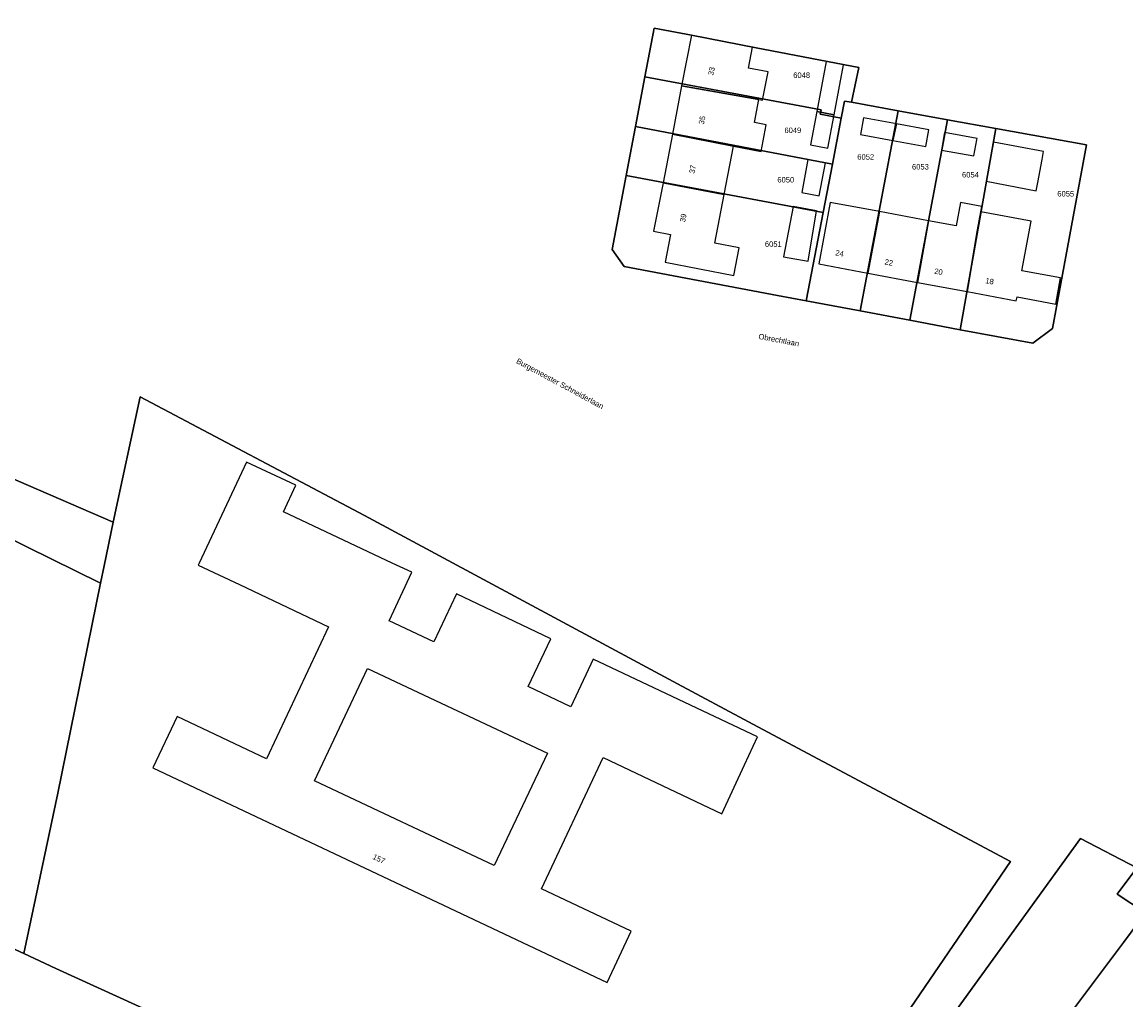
# Model space of a CAD drawing. Header units: metres. Extents: x 91564 to 92566, y 393362 to 394362.
# Tile 32 of 86: x 91749 to 91890, y 393944 to 394069. Entities that reach past the tile are written whole.
import ezdxf

# ---------------------------------------------------------------- set-up
doc = ezdxf.new("R2010")
doc.units = ezdxf.units.M
for name, color, linetype in [('ADRES', 1, 'CONTINUOUS'), ('PAND', 1, 'CONTINUOUS'), ('PERCEEL', 7, 'CONTINUOUS'), ('PERCEELNUMMER', 7, 'CONTINUOUS')]:
    doc.layers.add(name, color=color, linetype=linetype)

msp = doc.modelspace()

# ---------------------------------------------------------------- linework, layer by layer
at = {"layer": 'PAND'}
for points in [[(91842.258, 394066.002), (91834.451, 394067.505), (91833.203, 394061.023), (91843.082, 394059.272), (91843.546, 394059.183), (91844.245, 394062.817), (91841.737, 394063.299), (91842.258, 394066.002)], [(91851.681, 394064.139), (91850.464, 394057.732), (91852.698, 394057.31), (91853.914, 394063.715), (91851.681, 394064.139)], [(91843.082, 394059.272), (91833.203, 394061.023), (91832.017, 394054.864), (91839.818, 394053.333), (91843.353, 394052.652), (91844.006, 394056.04), (91842.514, 394056.327), (91843.082, 394059.272)], [(91852.698, 394057.31), (91850.464, 394057.732), (91849.659, 394053.5), (91851.892, 394053.076), (91852.698, 394057.31)], [(91860.679, 394056.174), (91856.437, 394056.942), (91856.049, 394054.802), (91860.218, 394054.046), (91860.679, 394056.174)], [(91864.789, 394055.429), (91860.679, 394056.174), (91860.218, 394054.046), (91864.401, 394053.289), (91864.789, 394055.429)], [(91839.818, 394053.333), (91832.017, 394054.864), (91830.819, 394048.64), (91838.623, 394047.123), (91839.818, 394053.333)], [(91870.948, 394054.131), (91870.978, 394054.294), (91866.823, 394055.056), (91866.414, 394052.827), (91870.569, 394052.065), (91870.948, 394054.131)], [(91879.282, 394051.602), (91879.476, 394052.629), (91873.075, 394053.837), (91872.131, 394048.835), (91878.532, 394047.627), (91878.726, 394048.654), (91879.282, 394051.602)], [(91851.575, 394051.169), (91849.353, 394051.593), (91848.552, 394047.39), (91850.774, 394046.967), (91851.575, 394051.169)], [(91838.623, 394047.123), (91830.819, 394048.64), (91829.623, 394042.43), (91831.783, 394042.014), (91831.102, 394038.479), (91839.89, 394036.786), (91840.567, 394040.3), (91837.429, 394040.926), (91838.623, 394047.123)], [(91850.424, 394045.062), (91847.461, 394045.608), (91846.219, 394039.171), (91849.36, 394038.598), (91850.424, 394045.062)], [(91858.503, 394044.949), (91852.188, 394046.123), (91850.725, 394038.249), (91857.021, 394037.079), (91858.503, 394044.949)], [(91864.757, 394043.787), (91858.503, 394044.949), (91857.021, 394037.079), (91863.376, 394035.898), (91864.757, 394043.787)], [(91871.043, 394042.619), (91871.47, 394044.919), (91871.597, 394045.598), (91868.843, 394046.11), (91868.29, 394043.13), (91864.757, 394043.787), (91863.376, 394035.898), (91869.693, 394034.724), (91871.043, 394042.619)], [(91881.656, 394036.468), (91876.701, 394037.389), (91877.879, 394043.728), (91871.47, 394044.919), (91871.043, 394042.619), (91869.693, 394034.724), (91875.988, 394033.554), (91876.079, 394034.046), (91881.034, 394033.125), (91881.656, 394036.468)], [(91823.148, 393975.121), (91838.332, 393967.944), (91841.257, 393974.198), (91842.92, 393977.755), (91821.889, 393987.696), (91819.05, 393981.625), (91813.598, 393984.202), (91816.475, 393990.291), (91804.417, 393996.069), (91801.509, 393989.916), (91795.788, 393992.62), (91798.686, 393998.816), (91796.181, 394000), (91782.305, 394006.559), (91783.89, 394009.947), (91777.579, 394012.892), (91771.526, 394000), (91771.401, 393999.733), (91776.661, 393997.246), (91788.053, 393991.859), (91780.142, 393974.943), (91768.68, 393980.361), (91765.609, 393973.794), (91823.666, 393946.351), (91826.737, 393952.919), (91815.294, 393958.327), (91823.148, 393975.121)], [(91816.033, 393975.667), (91809.251, 393961.309), (91786.269, 393972.165), (91793.051, 393986.523), (91816.033, 393975.667)]]:
    msp.add_lwpolyline(points, dxfattribs=at)
at = {"layer": 'PERCEEL'}
for points in [[(91969.01, 394079), (91917.92, 393992.85), (91915.1, 393988.5), (91911.06, 393991.03), (91909.051, 393987.633), (91891.418, 393961.009), (91888.89, 393957.64), (91892.52, 393955.28), (91889.71, 393951.48), (91878.07, 393935.96), (91851.38, 393904.08), (91850.834, 393903.16), (91869.269, 393894.846), (91880.562, 393911.796), (91895.643, 393934.823), (91909.258, 393955.117), (91925.382, 393980.101), (91946.014, 394011.231), (91966.024, 394041.308), (91989.59, 394077.554)], [(91733.426, 394016.949), (91760.535, 394005.21), (91763.961, 394021.256), (91792.66, 394006.073), (91832.688, 393984.547), (91843.566, 393978.703), (91875.248, 393961.846), (91857.55, 393935.915), (91838.949, 393908.299), (91842.205, 393906.745), (91884.198, 393964.756), (91891.418, 393961.009), (91909.051, 393987.633), (91902.928, 393990.394), (91937.411, 394045.849), (91954.575, 394073.94)], [(91825.836, 394037.929), (91824.337, 394040.107), (91826.098, 394049.551), (91827.289, 394055.847), (91828.498, 394062.208), (91829.695, 394068.4), (91834.45, 394067.505), (91842.73, 394065.908), (91855.847, 394063.379), (91854.905, 394058.932), (91860.879, 394057.851), (91867.202, 394056.707), (91873.37, 394055.596), (91884.943, 394053.497), (91880.608, 394030.01), (91878.092, 394028.115), (91868.821, 394029.828), (91862.377, 394031.062), (91856.023, 394032.253), (91849.119, 394033.548), (91845.445, 394034.237), (91825.836, 394037.929)], [(91854.905, 394058.932), (91855.847, 394063.379), (91842.73, 394065.908), (91834.45, 394067.505), (91829.695, 394068.4), (91828.498, 394062.208), (91851.03, 394057.956), (91850.928, 394057.415), (91853.615, 394056.908), (91854.034, 394059.089), (91854.905, 394058.932)], [(91852.482, 394051.023), (91853.615, 394056.908), (91850.928, 394057.415), (91851.03, 394057.956), (91828.498, 394062.208), (91827.289, 394055.847), (91852.482, 394051.023)], [(91860.879, 394057.851), (91854.905, 394058.932), (91854.034, 394059.089), (91853.615, 394056.908), (91852.482, 394051.023), (91851.29, 394044.826), (91849.119, 394033.548), (91856.023, 394032.253), (91860.879, 394057.851)], [(91867.202, 394056.707), (91860.879, 394057.851), (91856.023, 394032.253), (91862.377, 394031.062), (91867.202, 394056.707)], [(91873.37, 394055.596), (91867.202, 394056.707), (91862.377, 394031.062), (91868.821, 394029.828), (91873.37, 394055.596)], [(91851.29, 394044.826), (91852.482, 394051.023), (91827.289, 394055.847), (91826.098, 394049.551), (91851.29, 394044.826)], [(91873.37, 394055.596), (91868.821, 394029.828), (91878.092, 394028.115), (91880.608, 394030.01), (91884.943, 394053.497), (91873.37, 394055.596)], [(91849.119, 394033.548), (91851.29, 394044.826), (91826.098, 394049.551), (91824.337, 394040.107), (91825.836, 394037.929), (91845.445, 394034.237), (91849.119, 394033.548)], [(91713.156, 394025.833), (91708.945, 394006.233), (91701.715, 393971.987), (91732.529, 393957.714), (91737.238, 393978.911), (91743.226, 394005.139), (91758.9, 393997.41), (91759.358, 393999.657), (91760.535, 394005.21), (91733.426, 394016.949), (91713.156, 394025.833)], [(91758.9, 393997.41), (91753.43, 393970.55), (91749.084, 393950.045), (91753.197, 393948.135), (91801.623, 393926.048), (91827.174, 393913.916), (91835.518, 393909.935), (91838.949, 393908.299), (91857.55, 393935.915), (91875.248, 393961.846), (91843.566, 393978.703), (91832.688, 393984.547), (91792.66, 394006.073), (91763.961, 394021.256), (91760.535, 394005.21), (91759.358, 393999.657), (91758.9, 393997.41)], [(91749.084, 393950.045), (91753.43, 393970.55), (91758.9, 393997.41), (91743.226, 394005.139), (91737.238, 393978.911), (91732.529, 393957.714), (91749.084, 393950.045)], [(91888.89, 393957.64), (91891.418, 393961.009), (91884.198, 393964.756), (91842.205, 393906.745), (91850.834, 393903.16), (91851.38, 393904.08), (91878.07, 393935.96), (91889.71, 393951.48), (91892.52, 393955.28), (91888.89, 393957.64)], [(91801.623, 393926.048), (91753.197, 393948.135), (91749.084, 393950.045), (91732.529, 393957.714)]]:
    msp.add_lwpolyline(points, dxfattribs=at)

# ---------------------------------------------------------------- texts
at = {"layer": 'ADRES'}
for s, rotation, p in [('33', 79.097, (91837.252, 394062.327)), ('35', 79.097, (91836.046, 394056.058)), ('37', 79.097, (91834.839, 394049.779)), ('39', 79.097, (91833.636, 394043.552)), ('24', 349.498, (91852.803, 394039.368)), ('22', 349.498, (91859.101, 394038.199)), ('20', 349.498, (91865.454, 394037.018)), ('18', 349.503, (91871.983, 394035.805)), ('Obrechtlaan', 349.406, (91842.986, 394028.675)), ('Burgemeester Schneiderlaan', 331.604, (91811.984, 394025.619)), ('Burgemeester Schneiderlaan', 331.604, (91811.984, 394025.619)), ('157', 334.698, (91793.621, 393962.189))]:
    msp.add_text(s, height=0.7, rotation=rotation, dxfattribs=at).set_placement(p)
at = {"layer": 'PERCEELNUMMER'}
for s, p in [('6048', (91847.47, 394062.046)), ('6049', (91846.345, 394054.996)), ('6052', (91855.659, 394051.592)), ('6053', (91862.655, 394050.331)), ('6050', (91845.439, 394048.674)), ('6054', (91869.048, 394049.316)), ('6055', (91881.235, 394046.883)), ('6051', (91843.847, 394040.443))]:
    msp.add_text(s, height=0.7, dxfattribs=at).set_placement(p)

doc.saveas('drawing.dxf')
